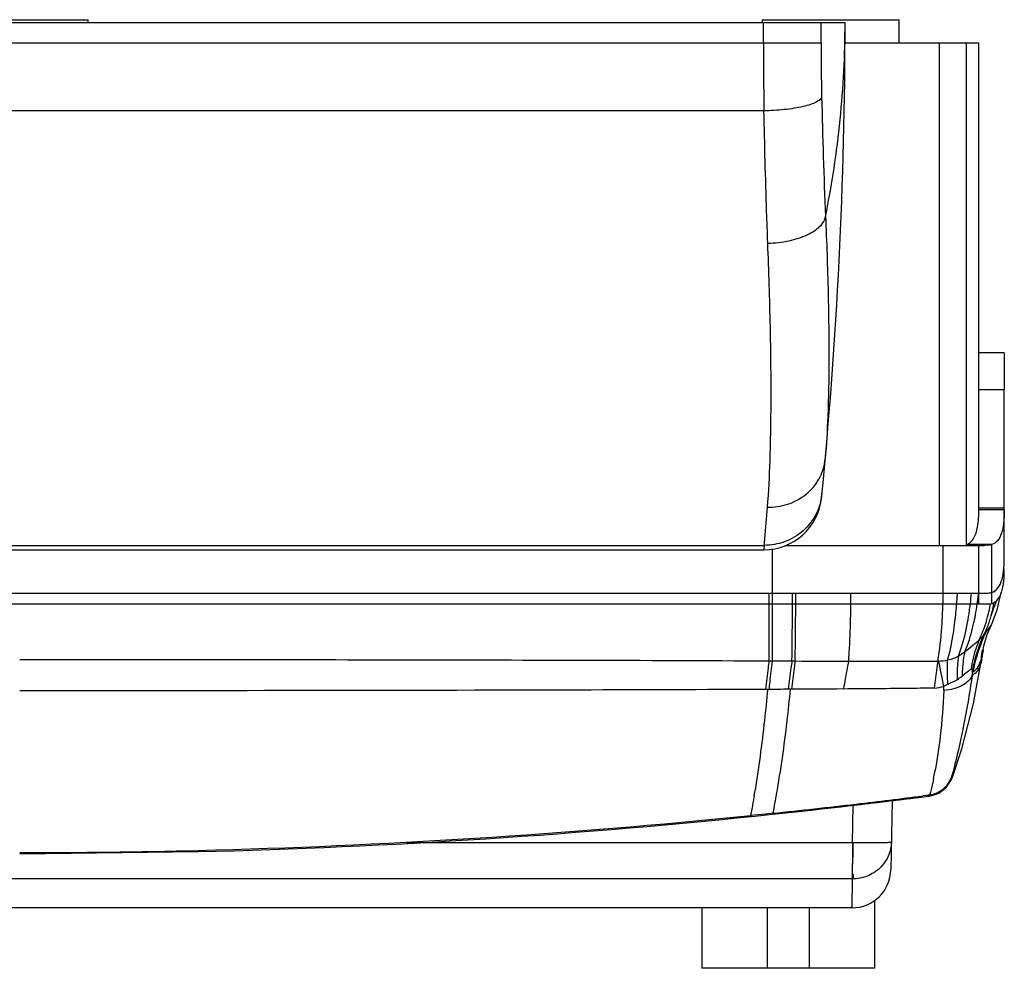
# Model space of a CAD drawing. Header units: millimetres. Extents: x 590 to 930, y -496 to -332.
# Tile 2 of 2: x 760 to 930, y -496 to -332. Entities that reach past the tile are written whole.
import ezdxf

# ---------------------------------------------------------------- set-up
doc = ezdxf.new("R2010")
doc.units = ezdxf.units.MM
doc.header["$LTSCALE"] = 30.734
doc.layers.get('0').update_dxf_attribs({"linetype": 'CONTINUOUS'})

msp = doc.modelspace()

# ---------------------------------------------------------------- linework, layer by layer
at = {"color": 7, "linetype": 'Continuous'}
for p, q in [((617.85, -332.9), (902.85, -332.9)), ((748.53, -332.4), (772.16, -332.4)), ((772.16, -332.9), (772.16, -332.4)), ((888.52, -332.4), (912.17, -332.4)), ((888.52, -332.4), (888.52, -332.9)), ((912.17, -336.4), (912.17, -332.4)), ((902.79, -336.4), (925.95, -336.4)), ((919.11, -336.4), (919.11, -423.15)), ((925.95, -416.99), (925.95, -336.4)), ((930.35, -389.92), (925.95, -389.92)), ((930.35, -389.92), (930.35, -396.27)), ((930.35, -426.05), (930.35, -396.27)), ((930.35, -416.74), (925.95, -416.74)), ((892.46, -423.15), (926.85, -423.15)), ((928.22, -423.02), (923.76, -423.02)), ((631.85, -423.9), (888.84, -423.9)), ((927.48, -433.3), (593.22, -433.3)), ((910.96, -467.22), (910.76, -479.14)), ((904.14, -474.43), (904.14, -478.24)), ((907.95, -484.4), (907.95, -496.16)), ((904.06, -485.72), (615.95, -485.72)), ((878.14, -485.72), (878.14, -496.16)), ((889.43, -485.72), (889.43, -496.16)), ((896.66, -485.72), (896.66, -496.16)), ((907.95, -496.16), (878.14, -496.16))]:
    msp.add_line(p, q, dxfattribs=at)
at = {"color": 9, "linetype": 'Continuous'}
for p, q in [((888.75, -336.43), (888.75, -332.9)), ((898.71, -336.43), (898.71, -332.9)), ((898.71, -336.43), (621.98, -336.43)), ((923.83, -423), (923.83, -336.4)), ((888.85, -348.15), (631.84, -348.15)), ((925.95, -396.27), (930.35, -396.27)), ((930.35, -416.99), (925.95, -416.99)), ((631.79, -423.15), (888.9, -423.15)), ((888.9, -423.15), (888.84, -423.9)), ((919.75, -423.15), (919.75, -433.3)), ((925.88, -423.15), (925.88, -433.3)), ((928.18, -433.22), (928.19, -423.03)), ((890.35, -433.3), (890.35, -423.72)), ((889.72, -435.79), (889.72, -431.41)), ((890.35, -443.14), (890.35, -431.41)), ((889.72, -443.14), (889.72, -435.79)), ((927.15, -438.18), (928.11, -436.86)), ((928.12, -436.85), (928.11, -436.86)), ((926.7, -441.19), (926.7, -441.19)), ((890.06, -443.14), (889.71, -443.14)), ((890.06, -443.14), (890.34, -443.14)), ((894.23, -443.16), (893.68, -443.15)), ((926.48, -442.58), (926.48, -442.58)), ((889.75, -448.01), (889.12, -448.02)), ((893.6, -448), (893.05, -448)), ((918.38, -462.15), (918.36, -462.24)), ((918.14, -463.4), (918.12, -463.47)), ((921.34, -463.32), (921.34, -463.32)), ((887.14, -466.41), (887.09, -466.68)), ((890.98, -466.08), (890.94, -466.3)), ((917.25, -466.28), (916.31, -466.4)), ((916.32, -466.56), (916.32, -466.55)), ((916.98, -466.47), (916.99, -466.47)), ((917.45, -466.26), (917.25, -466.28)), ((917.45, -466.26), (917.25, -466.28)), ((904.14, -474.43), (904.25, -468.03)), ((887.83, -469.66), (886.55, -469.79)), ((887.83, -469.66), (886.55, -469.79)), ((886.56, -469.9), (886.57, -469.95)), ((886.56, -469.91), (886.57, -469.96)), ((889.1, -469.53), (887.83, -469.66)), ((889.1, -469.53), (887.83, -469.66)), ((890.38, -469.39), (889.1, -469.53)), ((890.38, -469.39), (889.1, -469.53)), ((827.16, -474.43), (904.14, -474.43)), ((760.35, -476.41), (791.19, -476.02)), ((904.14, -480.72), (616.46, -480.72)), ((904.06, -485.72), (904.14, -480.72))]:
    msp.add_line(p, q, dxfattribs=at)
at = {"color": 6, "linetype": 'Continuous'}
for p, q in [((594.79, -431.41), (925.9, -431.41)), ((929.13, -434.29), (929.79, -431.29)), ((929.13, -434.29), (929.79, -431.29)), ((928.11, -436.86), (929.13, -434.29)), ((928.11, -436.86), (929.13, -434.29)), ((927.41, -438.54), (928.12, -436.85)), ((926.83, -440.48), (927.41, -438.54)), ((926.48, -442.58), (926.7, -441.19)), ((926.7, -441.19), (926.83, -440.48)), ((925.01, -450.45), (926.48, -442.58)), ((923.02, -458.25), (925.01, -450.45)), ((921.34, -463.32), (923.02, -458.25)), ((920.33, -464.95), (921.24, -463.57)), ((921.24, -463.57), (921.34, -463.32)), ((919.02, -465.93), (919.97, -465.22)), ((916.98, -466.47), (917.08, -466.46)), ((917.2, -466.44), (917.22, -466.44)), ((917.38, -466.42), (917.38, -466.42)), ((917.46, -466.41), (919.02, -465.93))]:
    msp.add_line(p, q, dxfattribs=at)
msp.add_lwpolyline([(917.47, -466.41), (919.02, -465.93), (920.33, -464.95)], dxfattribs=at)
at = {"color": 7, "linetype": 'Continuous'}
for centre, radius, start, end in [((72.25, -332.9), 830.6, 354.33521, 0.00003), ((888.84, -413.9), 10, 270, 354.3352), ((922.24, -420.24), 3.28, 325.9217, 327.899), ((904.06, -479.02), 6.7, 269.9998, 359)]:
    msp.add_arc(centre, radius, start, end, dxfattribs=at)
at = {"color": 9, "linetype": 'Continuous'}
for centre, radius, start, end in [((1866.66, -324.65), 968.08, 181.25198, 182.4696), ((890.35, -407.17), 9.19, 308.9785, 311.24), ((40.27, -430.28), 854.07, 359.79579, 359.92434), ((656.82, -430.06), 247.06, 359.2413, 359.6863), ((841.45, -426.87), 80.94, 355.4211, 356.6291), ((839.71, -426.76), 82.68, 356.6246, 356.7786), ((867.29, -426.35), 57.62, 353.0477, 354.967), ((879.41, -426.77), 46.71, 351.9797, 354.0309), ((878.81, -426.7), 47.33, 354.0259, 354.2945), ((924.25, -430.96), 4.46, 356.2738, 359.3888), ((-38.17, -430.52), 931.94, 359.67568, 359.82731), ((95.79, -430.51), 798.55, 359.62042, 359.79772), ((674.22, -430.32), 229.66, 358.6302, 359.2484), ((843.78, -427.05), 78.6, 355.2726, 355.4166), ((870.18, -426.71), 54.7, 351.8144, 353.0454), ((881.65, -427.09), 44.46, 349.5718, 351.9888), ((904.14, -429.42), 24.12, 348.527, 350.7687), ((911.03, -430.58), 17.69, 350.2007, 351.9671), ((953.07, -443.74), 26.51, 157.0583, 157.8056), ((953.26, -444.06), 26.73, 156.5872, 157.3287), ((953, -443.71), 26.42, 155.8888, 157.0586), ((953.29, -444.07), 26.76, 155.432, 156.5872), ((873.07, -427.12), 51.79, 350.7526, 351.8141), ((883.93, -427.5), 42.14, 349.1656, 349.5583), ((905, -429.6), 23.23, 344.1581, 348.5451), ((910.35, -430.46), 18.38, 344.0272, 346.418), ((953.18, -444.03), 26.64, 157.3272, 160.7103), ((910.84, -430.55), 17.88, 346.3426, 350.2085), ((953.14, -443.77), 26.58, 157.8058, 159.0953), ((853.42, -428), 68.91, 353.4492, 353.5641), ((876.42, -427.67), 48.39, 349.9023, 350.3221), ((875.17, -427.46), 49.66, 350.3221, 350.7484), ((887.41, -428.19), 38.59, 347.6474, 348.6907), ((885.26, -427.76), 40.79, 348.6856, 349.166), ((910.92, -430.58), 17.8, 334.0427, 340.605), ((910.85, -430.55), 17.87, 340.602, 343.8818), ((953.87, -450.84), 29.56, 154.63, 168.8021), ((785.26, -420.1), 142.88, 350.9255, 351.5096), ((786.16, -420.24), 141.98, 350.9275, 351.5162), ((916.97, -441.1), 9.63, 350.0045, 351.114), ((757.85, -422), 168.61, 351.9688, 352.1256), ((917.67, -439.07), 8.56, 301.8467, 309.0563), ((915.84, -428.97), 18.98, 277.2894, 282.4277), ((796.4, -442.97), 123.6, 357.5776, 357.8964), ((851.17, -449.73), 68.35, 348.4613, 349.4482), ((659.65, -428.6), 230.61, 350.5623, 350.7261), ((760.85, 768.11), 1244.26, 276.64178, 277.1774), ((760.07, 765.11), 1241.54, 277.26055, 277.26347), ((916.81, -461.96), 4.49, 277.2682, 280.3942), ((761.75, 760.17), 1236.28, 275.97204, 276.64275), ((760.29, 773.6), 1249.78, 271.41665, 275.79829), ((760.34, 772.17), 1248.36, 270.00035, 271.41618)]:
    msp.add_arc(centre, radius, start, end, dxfattribs=at)
at = {"color": 6, "linetype": 'Continuous'}
for centre, radius, start, end in [((909.74, -425.41), 20.61, 357.4751, 358.0074), ((906.57, -425.31), 23.78, 358.0429, 0.0381), ((925, -427.69), 5.11, 338.1581, 338.9326), ((924.53, -427.51), 5.62, 338.9671, 341.8855), ((802.76, -429.55), 117.06, 358.1471, 359.0887), ((927.48, -429.23), 2.16, 289.0581, 304.8176), ((760.15, 765.12), 1241.54, 276.01954, 277.27063), ((760.15, 765.12), 1241.54, 276.68972, 277.22661), ((760.13, 765.12), 1241.54, 277.25846, 277.27632), ((760.14, 765.12), 1241.54, 277.27083, 277.27908), ((760.33, 763.23), 1239.64, 271.42659, 276.0203)]:
    msp.add_arc(centre, radius, start, end, dxfattribs=at)
at = {"color": 9, "linetype": 'Continuous'}
for points, knots in [([(899.48, -366.36), (900.59, -360.84), (902.28, -349.72), (902.85, -338.49), (902.85, -332.9)], [0, 0, 0, 0, 0.501984, 1, 1, 1, 1]), ([(888.75, -336.43), (888.75, -337.41), (888.76, -341.32), (888.8, -345.23), (888.85, -348.15)], [0, 0, 0, 0, 0.252194, 1, 1, 1, 1]), ([(898.71, -336.43), (898.71, -337.22), (898.72, -340.34), (898.76, -343.47), (898.81, -345.8)], [0, 0, 0, 0, 0.252206, 1, 1, 1, 1]), ([(898.81, -345.8), (898.76, -345.96), (898.47, -346.29), (897.8, -346.69), (896.82, -347.08), (895.54, -347.43), (894.02, -347.72), (891.77, -348.02), (890.02, -348.12), (888.85, -348.15)], [0, 0, 0, 0, 0.048343, 0.120393, 0.22119, 0.349104, 0.499612, 0.6643, 1, 1, 1, 1]), ([(889.51, -370.99), (889.44, -369.16), (889.17, -361.54), (888.97, -353.93), (888.85, -348.15)], [0, 0, 0, 0, 0.240923, 1, 1, 1, 1]), ([(889.51, -370.99), (890.74, -370.95), (892.55, -370.74), (894.8, -370.15), (896.28, -369.58), (897.53, -368.9), (898.51, -368.14), (899.19, -367.3), (899.43, -366.67), (899.48, -366.36)], [0, 0, 0, 0, 0.316728, 0.465151, 0.601877, 0.724072, 0.830257, 0.921057, 1, 1, 1, 1]), ([(899.48, -366.36), (899.67, -370.77), (899.96, -379.04), (900.11, -390.53), (899.95, -400.11), (899.64, -405.81), (899.42, -408.28)], [0, 0, 0, 0, 0.315107, 0.591874, 0.822338, 1, 1, 1, 1]), ([(889.46, -416.57), (889.68, -413.89), (889.98, -407.71), (890.13, -397.31), (889.98, -384.8), (889.7, -375.79), (889.51, -370.99)], [0, 0, 0, 0, 0.176692, 0.406867, 0.683977, 1, 1, 1, 1]), ([(896.41, -414.08), (897.28, -413.31), (898.69, -411.52), (899.32, -409.33), (899.42, -408.28)], [0, 0, 0, 0, 0.523264, 1, 1, 1, 1]), ([(898.85, -414.28), (898.74, -415.44), (898.06, -417.81), (895.77, -420.8), (892.53, -422.73), (890.07, -423.15), (888.9, -423.15)], [0, 0, 0, 0, 0.239706, 0.497615, 0.75699, 1, 1, 1, 1]), ([(889.46, -416.56), (890.62, -416.58), (893.03, -416.23), (895.18, -415.08), (896.13, -414.31)], [0, 0, 0, 0, 0.488353, 1, 1, 1, 1]), ([(888.9, -423.15), (888.93, -422.76), (889.13, -420.57), (889.31, -418.37), (889.46, -416.57)], [0, 0, 0, 0, 0.176683, 1, 1, 1, 1]), ([(921.9, -435.73), (921.92, -435.55), (922, -434.82), (922.07, -434.08), (922.11, -433.53)], [0, 0, 0, 0, 0.246599, 1, 1, 1, 1]), ([(893.68, -443.15), (893.69, -442.62), (893.73, -440.17), (893.75, -437.71), (893.76, -435.79)], [0, 0, 0, 0, 0.217165, 1, 1, 1, 1]), ([(894.23, -443.16), (894.24, -442.62), (894.29, -440.17), (894.31, -437.72), (894.32, -435.8)], [0, 0, 0, 0, 0.217074, 1, 1, 1, 1]), ([(903.47, -443.19), (903.51, -442.66), (903.68, -440.2), (903.77, -437.74), (903.81, -435.81)], [0, 0, 0, 0, 0.215428, 1, 1, 1, 1]), ([(920.56, -442.98), (920.87, -441.91), (921.39, -439.55), (921.73, -437.16), (921.88, -435.86)], [0, 0, 0, 0, 0.460752, 1, 1, 1, 1]), ([(922.43, -442.28), (922.61, -441.83), (923.3, -439.83), (923.77, -437.76), (924.06, -436.16)], [0, 0, 0, 0, 0.227122, 1, 1, 1, 1]), ([(923.51, -441.54), (923.68, -441.16), (924.34, -439.5), (924.82, -437.78), (925.11, -436.45)], [0, 0, 0, 0, 0.236089, 1, 1, 1, 1]), ([(926, -439.46), (926.14, -439.18), (926.67, -438.04), (927.09, -436.86), (927.35, -435.94)], [0, 0, 0, 0, 0.244248, 1, 1, 1, 1]), ([(924.87, -444.78), (924.97, -444.23), (925.46, -442.03), (926.21, -439.89), (926.92, -438.37)], [0, 0, 0, 0, 0.251303, 1, 1, 1, 1]), ([(926.92, -438.37), (926.86, -438.46), (926.6, -438.86), (926.28, -439.22), (926, -439.46)], [0, 0, 0, 0, 0.232361, 1, 1, 1, 1]), ([(927.15, -438.18), (927.14, -438.2), (927.06, -438.27), (926.98, -438.32), (926.92, -438.37)], [0, 0, 0, 0, 0.273353, 1, 1, 1, 1]), ([(926, -439.46), (925.67, -439.81), (924.85, -440.53), (923.99, -441.19), (923.51, -441.54)], [0, 0, 0, 0, 0.447401, 1, 1, 1, 1]), ([(926, -439.46), (925.83, -439.86), (925.2, -441.53), (924.78, -443.28), (924.57, -444.6)], [0, 0, 0, 0, 0.246709, 1, 1, 1, 1]), ([(923.51, -441.54), (923.44, -441.87), (923.19, -443.25), (923.08, -444.65), (923.07, -445.72)], [0, 0, 0, 0, 0.237778, 1, 1, 1, 1]), ([(926.7, -441.19), (926.68, -441.32), (926.6, -441.78), (926.5, -442.24), (926.41, -442.57)], [0, 0, 0, 0, 0.265319, 1, 1, 1, 1]), ([(926.62, -441.21), (926.61, -441.33), (926.58, -441.79), (926.54, -442.25), (926.48, -442.58)], [0, 0, 0, 0, 0.265795, 1, 1, 1, 1]), ([(889.71, -443.14), (868.16, -443.04), (825.03, -442.94), (781.91, -442.89), (760.35, -442.89)], [0, 0, 0, 0, 0.499953, 1, 1, 1, 1]), ([(889.71, -443.14), (889.66, -443.51), (889.44, -445.14), (889.25, -446.77), (889.12, -448.02)], [0, 0, 0, 0, 0.232571, 1, 1, 1, 1]), ([(889.75, -448.01), (889.8, -447.58), (889.98, -445.95), (890.18, -444.33), (890.34, -443.14)], [0, 0, 0, 0, 0.266766, 1, 1, 1, 1]), ([(893.68, -443.15), (893.62, -443.53), (893.39, -445.14), (893.19, -446.76), (893.05, -448)], [0, 0, 0, 0, 0.23217, 1, 1, 1, 1]), ([(894.23, -443.16), (894.17, -443.53), (893.94, -445.14), (893.74, -446.75), (893.6, -448)], [0, 0, 0, 0, 0.232142, 1, 1, 1, 1]), ([(903.47, -443.19), (903.39, -443.55), (903.06, -445.13), (902.77, -446.72), (902.58, -447.94)], [0, 0, 0, 0, 0.231871, 1, 1, 1, 1]), ([(918.84, -443.18), (917.57, -443.19), (912.44, -443.2), (907.32, -443.19), (903.47, -443.19)], [0, 0, 0, 0, 0.249211, 1, 1, 1, 1]), ([(919.92, -447.5), (919.84, -447.11), (919.54, -445.66), (919.24, -444.21), (919.03, -443.15)], [0, 0, 0, 0, 0.270934, 1, 1, 1, 1]), ([(920.6, -447.14), (920.58, -446.77), (920.53, -445.38), (920.52, -443.99), (920.56, -442.98)], [0, 0, 0, 0, 0.2676, 1, 1, 1, 1]), ([(922.43, -442.28), (922.39, -442.59), (922.23, -443.94), (922.18, -445.3), (922.19, -446.34)], [0, 0, 0, 0, 0.235191, 1, 1, 1, 1]), ([(926.45, -442.77), (926.39, -443.11), (926.25, -443.74), (925.9, -444.57), (925.42, -445.2), (925.01, -445.47), (924.8, -445.56)], [0, 0, 0, 0, 0.310275, 0.571503, 0.795218, 1, 1, 1, 1]), ([(926.41, -442.57), (926.37, -442.71), (926.21, -443.23), (926, -443.73), (925.8, -444.07)], [0, 0, 0, 0, 0.273113, 1, 1, 1, 1]), ([(924.57, -444.6), (924.35, -444.73), (923.84, -445.1), (923.35, -445.48), (923.07, -445.72)], [0, 0, 0, 0, 0.408283, 1, 1, 1, 1]), ([(924.87, -444.78), (924.86, -444.71), (924.83, -444.6), (924.68, -444.55), (924.61, -444.58), (924.57, -444.6)], [0, 0, 0, 0, 0.489975, 0.698666, 1, 1, 1, 1]), ([(925.8, -444.07), (925.73, -444.18), (925.48, -444.57), (925.15, -444.91), (924.87, -445.1)], [0, 0, 0, 0, 0.269736, 1, 1, 1, 1]), ([(924.87, -445.1), (924.87, -445.07), (924.87, -444.97), (924.87, -444.86), (924.87, -444.78)], [0, 0, 0, 0, 0.291683, 1, 1, 1, 1]), ([(924.8, -445.56), (924.52, -446.33), (923.36, -447.31), (921.56, -447.96), (920.46, -448.15), (919.9, -448.19)], [0, 0, 0, 0, 0.42715, 0.705585, 1, 1, 1, 1]), ([(924.8, -445.56), (924.35, -448.77), (923.41, -454.19), (922.19, -459.55), (921.61, -461.72)], [0, 0, 0, 0, 0.590582, 1, 1, 1, 1]), ([(889.12, -448.02), (878.41, -448.06), (835.48, -448.21), (792.56, -448.25), (760.35, -448.25)], [0, 0, 0, 0, 0.249463, 1, 1, 1, 1]), ([(889.46, -448.01), (889.31, -449.8), (888.72, -455.73), (887.92, -461.64), (887.24, -465.76)], [0, 0, 0, 0, 0.300297, 1, 1, 1, 1]), ([(893.38, -448), (893.2, -449.84), (892.57, -455.89), (891.7, -461.91), (890.98, -466.08)], [0, 0, 0, 0, 0.304512, 1, 1, 1, 1]), ([(918.25, -447.8), (916.95, -447.81), (911.73, -447.88), (906.5, -447.92), (902.58, -447.95)], [0, 0, 0, 0, 0.248722, 1, 1, 1, 1]), ([(919.9, -448.19), (919.79, -450.82), (919.42, -455.5), (918.75, -460.13), (918.38, -462.15)], [0, 0, 0, 0, 0.56249, 1, 1, 1, 1]), ([(920.6, -447.14), (920.54, -447.16), (920.31, -447.26), (920.09, -447.4), (919.92, -447.5)], [0, 0, 0, 0, 0.236557, 1, 1, 1, 1]), ([(921.61, -461.72), (921.57, -461.87), (921.43, -462.41), (921.28, -462.95), (921.17, -463.33)], [0, 0, 0, 0, 0.277977, 1, 1, 1, 1]), ([(917.27, -466.43), (918.13, -466.32), (919.81, -465.62), (920.87, -464.14), (921.17, -463.33)], [0, 0, 0, 0, 0.499958, 1, 1, 1, 1]), ([(921.17, -463.33), (920.89, -464.09), (919.86, -465.48), (918.27, -466.14), (917.45, -466.26)], [0, 0, 0, 0, 0.495395, 1, 1, 1, 1]), ([(918.12, -463.47), (918.07, -463.74), (917.87, -464.67), (917.64, -465.6), (917.45, -466.26)], [0, 0, 0, 0, 0.287913, 1, 1, 1, 1]), ([(921.17, -463.33), (921.19, -463.34), (921.24, -463.37), (921.33, -463.36), (921.34, -463.33)], [0, 0, 0, 0, 0.399618, 1, 1, 1, 1]), ([(921.34, -463.33), (921.34, -463.32), (921.35, -463.27), (921.34, -463.22), (921.32, -463.19)], [0, 0, 0, 0, 0.193502, 1, 1, 1, 1]), ([(887.09, -466.68), (887.04, -466.98), (886.87, -468.02), (886.68, -469.05), (886.55, -469.79)], [0, 0, 0, 0, 0.290181, 1, 1, 1, 1]), ([(890.94, -466.3), (890.89, -466.6), (890.71, -467.63), (890.52, -468.66), (890.38, -469.39)], [0, 0, 0, 0, 0.290281, 1, 1, 1, 1]), ([(917.45, -466.26), (917.44, -466.28), (917.41, -466.33), (917.37, -466.38), (917.34, -466.41)], [0, 0, 0, 0, 0.297489, 1, 1, 1, 1]), ([(886.55, -469.79), (886.55, -469.8), (886.56, -469.84), (886.56, -469.88), (886.56, -469.91)], [0, 0, 0, 0, 0.301428, 1, 1, 1, 1]), ([(890.38, -469.39), (890.38, -469.44), (890.37, -469.48), (890.36, -469.57), (890.34, -469.57)], [0, 0, 0, 0, 0.72316, 1, 1, 1, 1]), ([(910.84, -474.34), (910.83, -475.18), (910.45, -476.87), (908.95, -478.99), (906.74, -480.4), (905, -480.72), (904.14, -480.72)], [0, 0, 0, 0, 0.24648, 0.494987, 0.74642, 1, 1, 1, 1]), ([(904.14, -478.24), (904.2, -477.64), (904.25, -476.37), (904.25, -475.1), (904.25, -474.43)], [0, 0, 0, 0, 0.473745, 1, 1, 1, 1]), ([(904.25, -474.43), (904.68, -474.44), (905.52, -474.45), (906.74, -474.46), (907.87, -474.46), (908.85, -474.46), (909.57, -474.44), (910.04, -474.43), (910.32, -474.41), (910.53, -474.4), (910.7, -474.38), (910.78, -474.37), (910.84, -474.35), (910.84, -474.34)], [0, 0, 0, 0, 0.195483, 0.383157, 0.555666, 0.706724, 0.830609, 0.880921, 0.922773, 0.955704, 0.979537, 0.994203, 1, 1, 1, 1]), ([(904.14, -479.79), (904.14, -479.68), (904.14, -479.16), (904.14, -478.65), (904.14, -478.24)], [0, 0, 0, 0, 0.214771, 1, 1, 1, 1]), ([(904.14, -479.79), (904.19, -479.89), (904.25, -480.05), (904.26, -480.29), (904.23, -480.5), (904.19, -480.64), (904.14, -480.72)], [0, 0, 0, 0, 0.331068, 0.538068, 0.718084, 1, 1, 1, 1])]:
    msp.add_open_spline(points, degree=3, knots=knots, dxfattribs=at)
at = {"color": 7, "linetype": 'Continuous'}
for points, knots in [([(925.02, -421.98), (925.4, -421.38), (925.87, -419.69), (925.95, -417.99), (925.95, -416.99)], [0, 0, 0, 0, 0.415679, 1, 1, 1, 1]), ([(930.35, -417.04), (930.35, -417.82), (930.29, -419.2), (929.94, -421.02), (929.3, -422.36), (928.58, -422.89), (928.22, -423.02)], [0, 0, 0, 0, 0.348519, 0.620628, 0.828096, 1, 1, 1, 1]), ([(923.83, -423), (923.94, -422.96), (924.39, -422.75), (924.75, -422.38), (924.96, -422.08)], [0, 0, 0, 0, 0.241935, 1, 1, 1, 1]), ([(928.18, -423.03), (928.03, -423.09), (927.57, -423.13), (927.13, -423.15), (926.85, -423.15)], [0, 0, 0, 0, 0.363263, 1, 1, 1, 1]), ([(928.18, -423.03), (928.19, -423.03), (928.2, -423.03), (928.21, -423.02), (928.22, -423.02)], [0, 0, 0, 0, 0.532109, 1, 1, 1, 1]), ([(930.18, -429.86), (930.21, -429.66), (930.31, -428.79), (930.35, -427.92), (930.35, -427.24)], [0, 0, 0, 0, 0.225408, 1, 1, 1, 1]), ([(928.8, -432.89), (929.19, -432.6), (929.84, -431.61), (930.08, -430.5), (930.18, -429.86)], [0, 0, 0, 0, 0.424529, 1, 1, 1, 1]), ([(927.78, -433.29), (927.76, -433.29), (927.66, -433.3), (927.55, -433.3), (927.48, -433.3)], [0, 0, 0, 0, 0.227996, 1, 1, 1, 1]), ([(928.18, -433.21), (928.16, -433.23), (928.03, -433.27), (927.89, -433.28), (927.78, -433.29)], [0, 0, 0, 0, 0.192236, 1, 1, 1, 1]), ([(904.14, -480.72), (904.14, -480.67), (904.14, -480.36), (904.14, -480.05), (904.14, -479.79)], [0, 0, 0, 0, 0.169449, 1, 1, 1, 1])]:
    msp.add_open_spline(points, degree=3, knots=knots, dxfattribs=at)
for points in [[(923.76, -423.02), (923.79, -423.01), (923.81, -423.01), (923.83, -423)], [(928.26, -433.18), (928.23, -433.19), (928.21, -433.2), (928.18, -433.21)], [(928.8, -432.88), (928.64, -433.01), (928.45, -433.11), (928.26, -433.18)], [(904.14, -474.43), (904.17, -474.43), (904.21, -474.43), (904.25, -474.43)]]:
    msp.add_open_spline(points, degree=3, dxfattribs=at)
at = {"color": 6, "linetype": 'Continuous'}
for points, knots in [([(930.17, -427.95), (930.19, -427.82), (930.26, -427.28), (930.31, -426.73), (930.32, -426.31)], [0, 0, 0, 0, 0.232941, 1, 1, 1, 1]), ([(929.87, -429.26), (929.9, -429.16), (930.03, -428.73), (930.12, -428.29), (930.17, -427.95)], [0, 0, 0, 0, 0.231546, 1, 1, 1, 1]), ([(928.71, -431.01), (928.82, -430.93), (929.28, -430.55), (929.58, -430.02), (929.75, -429.59)], [0, 0, 0, 0, 0.227291, 1, 1, 1, 1]), ([(925.9, -431.41), (926.09, -431.41), (926.7, -431.41), (927.32, -431.4), (927.74, -431.36)], [0, 0, 0, 0, 0.310062, 1, 1, 1, 1]), ([(927.74, -431.36), (927.79, -431.35), (927.93, -431.33), (928.09, -431.31), (928.18, -431.28)], [0, 0, 0, 0, 0.317183, 1, 1, 1, 1]), ([(919.64, -435.85), (919.65, -435.64), (919.7, -434.8), (919.73, -433.97), (919.75, -433.33)], [0, 0, 0, 0, 0.245697, 1, 1, 1, 1]), ([(918.85, -443.18), (918.94, -442.66), (919.33, -440.24), (919.53, -437.78), (919.64, -435.85)], [0, 0, 0, 0, 0.212872, 1, 1, 1, 1]), ([(918.85, -443.18), (918.8, -443.53), (918.61, -445.07), (918.39, -446.61), (918.25, -447.8)], [0, 0, 0, 0, 0.228948, 1, 1, 1, 1])]:
    msp.add_open_spline(points, degree=3, knots=knots, dxfattribs=at)
at = {"color": 9, "linetype": 'Continuous'}
for points in [[(893.77, -433.33), (893.77, -432.69), (893.78, -432.05), (893.78, -431.41)], [(923.51, -441.54), (923.17, -441.82), (922.81, -442.07), (922.43, -442.28)], [(893.68, -443.16), (892.57, -443.15), (891.46, -443.14), (890.34, -443.14)], [(903.47, -443.19), (900.39, -443.19), (897.31, -443.19), (894.23, -443.16)], [(919.03, -443.15), (918.97, -443.15), (918.91, -443.17), (918.85, -443.18)], [(919.03, -443.15), (919.54, -443.09), (920.05, -443.03), (920.56, -442.98)], [(922.43, -442.28), (921.85, -442.6), (921.21, -442.84), (920.56, -442.98)], [(922.19, -446.34), (921.68, -446.65), (921.15, -446.92), (920.6, -447.14)], [(893.05, -448), (891.95, -448), (890.85, -448.01), (889.75, -448.01)], [(902.58, -447.94), (899.59, -447.97), (896.59, -447.98), (893.6, -448)], [(917.34, -466.41), (917.32, -466.42), (917.3, -466.43), (917.27, -466.43)]]:
    msp.add_open_spline(points, degree=3, dxfattribs=at)

doc.saveas('drawing.dxf')
